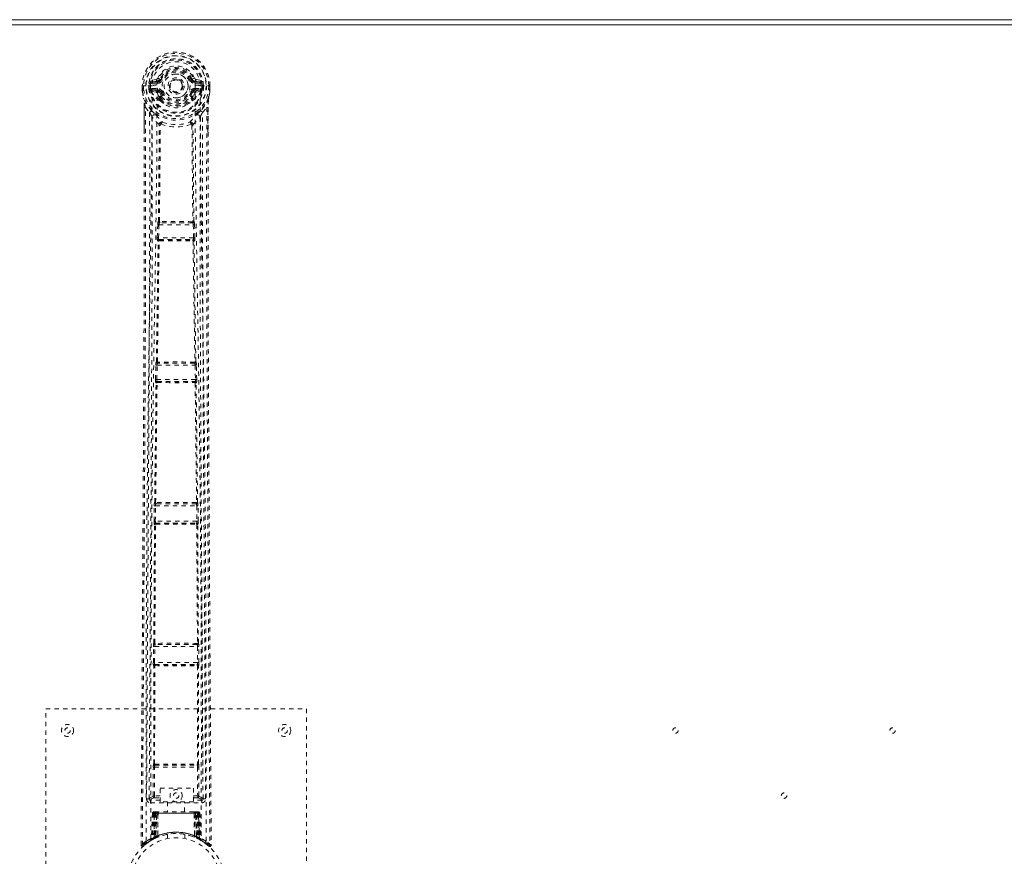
# Model space of a CAD drawing. Header units: inches. Extents: x 21.3 to 104.8, y 45.1 to 74.9.
# Tile 4 of 6: x 59.4 to 82.1, y 55.6 to 74.9. Entities that reach past the tile are written whole.
import ezdxf

# ---------------------------------------------------------------- set-up
doc = ezdxf.new("R2010")
doc.units = ezdxf.units.IN
doc.header["$MEASUREMENT"] = 0
doc.linetypes.add('SLD-Dashed', pattern=[0.075, 0.05, -0.025])
doc.linetypes.add('SLD-Solid', pattern=[0])

msp = doc.modelspace()

# ---------------------------------------------------------------- linework, layer by layer
at = {"color": 7, "linetype": 'SLD-Solid', "lineweight": 15}
for p, q in [((21.294, 74.896), (104.794, 74.896)), ((104.676, 74.778), (21.412, 74.778)), ((21.412, 74.778), (104.676, 74.778))]:
    msp.add_line(p, q, dxfattribs=at)
at = {"color": 7, "linetype": 'SLD-Dashed', "lineweight": 0}
for p, q in [((62.587, 73.521), (62.468, 73.498)), ((62.498, 73.461), (62.615, 73.482)), ((62.615, 73.482), (62.615, 73.461)), ((62.675, 73.525), (62.697, 73.516)), ((63.39, 73.516), (63.413, 73.525)), ((63.467, 73.548), (63.413, 73.525)), ((63.413, 73.525), (63.416, 73.519)), ((63.472, 73.482), (63.589, 73.461)), ((63.472, 73.482), (63.472, 73.461)), ((63.619, 73.498), (63.5, 73.521)), ((62.264, 73.375), (62.265, 73.297)), ((62.268, 73.375), (62.264, 73.375)), ((62.265, 73.375), (62.266, 73.296)), ((62.265, 73.297), (62.265, 73.297)), ((62.266, 73.25), (62.266, 73.246)), ((62.321, 73.375), (62.268, 73.375)), ((62.294, 73.375), (62.294, 73.298)), ((62.344, 73.375), (62.321, 73.375)), ((62.49, 73.375), (62.344, 73.375)), ((62.416, 73.302), (62.415, 73.375)), ((62.445, 73.303), (62.416, 73.301)), ((62.416, 73.301), (62.416, 73.302)), ((62.45, 73.375), (62.445, 73.375)), ((62.445, 73.375), (62.445, 73.303)), ((62.446, 73.302), (62.451, 73.283)), ((62.451, 73.298), (62.45, 73.375)), ((62.451, 73.283), (62.451, 73.298)), ((62.457, 73.26), (62.46, 73.257)), ((62.46, 73.257), (62.47, 73.246)), ((62.586, 73.225), (62.47, 73.246)), ((62.486, 73.309), (62.486, 73.279)), ((62.486, 73.309), (62.615, 73.309)), ((62.615, 73.255), (62.486, 73.279)), ((62.486, 73.279), (62.615, 73.279)), ((62.49, 73.375), (62.49, 73.375)), ((62.498, 73.461), (62.498, 73.431)), ((62.615, 73.461), (62.498, 73.461)), ((62.615, 73.431), (62.498, 73.431)), ((62.615, 73.431), (62.615, 73.461)), ((62.615, 73.309), (62.615, 73.279)), ((62.615, 73.255), (62.615, 73.279)), ((63.589, 73.461), (63.472, 73.461)), ((63.472, 73.431), (63.472, 73.461)), ((63.589, 73.431), (63.472, 73.431)), ((63.472, 73.309), (63.472, 73.279)), ((63.472, 73.309), (63.602, 73.309)), ((63.602, 73.279), (63.472, 73.255)), ((63.472, 73.255), (63.472, 73.279)), ((63.472, 73.279), (63.602, 73.279)), ((63.502, 73.225), (63.618, 73.246)), ((63.589, 73.431), (63.589, 73.461)), ((63.598, 73.375), (63.598, 73.375)), ((63.598, 73.375), (63.766, 73.375)), ((63.602, 73.279), (63.602, 73.309)), ((63.628, 73.257), (63.618, 73.246)), ((63.618, 73.246), (63.618, 73.246)), ((63.618, 73.246), (63.618, 73.246)), ((63.628, 73.257), (63.63, 73.26)), ((63.628, 73.257), (63.628, 73.257)), ((63.642, 73.302), (63.636, 73.283)), ((63.636, 73.283), (63.637, 73.298)), ((63.637, 73.375), (63.643, 73.375)), ((63.637, 73.298), (63.637, 73.375)), ((63.637, 73.375), (63.637, 73.375)), ((63.642, 73.302), (63.638, 73.276)), ((63.642, 73.303), (63.643, 73.375)), ((63.672, 73.301), (63.642, 73.303)), ((63.672, 73.375), (63.672, 73.302)), ((63.672, 73.302), (63.672, 73.301)), ((63.766, 73.375), (63.819, 73.375)), ((63.793, 73.298), (63.794, 73.375)), ((63.823, 73.375), (63.819, 73.375)), ((63.821, 73.298), (63.819, 73.247)), ((63.821, 73.296), (63.822, 73.375)), ((63.822, 73.25), (63.822, 73.246)), ((63.823, 73.375), (63.823, 73.297)), ((63.823, 73.297), (63.823, 73.297)), ((62.296, 73.073), (62.293, 73.091)), ((62.657, 73.072), (62.657, 73.11)), ((62.67, 73.214), (62.658, 73.233)), ((62.674, 73.028), (62.662, 73.047)), ((62.697, 73.225), (62.67, 73.214)), ((62.67, 73.214), (62.711, 73.127)), ((62.68, 73.113), (62.681, 73.074)), ((63.377, 73.127), (63.417, 73.214)), ((63.417, 73.214), (63.39, 73.225)), ((63.407, 73.074), (63.407, 73.113)), ((63.425, 73.047), (63.413, 73.028)), ((63.43, 73.11), (63.474, 73.203)), ((63.43, 73.072), (63.43, 73.11)), ((62.308, 72.269), (62.308, 72.877)), ((62.337, 72.876), (62.434, 72.761)), ((63.654, 72.761), (63.75, 72.876)), ((63.78, 72.877), (63.78, 72.303)), ((62.636, 70.246), (62.656, 72.465)), ((62.652, 72.483), (62.652, 72.483)), ((62.66, 70.248), (62.68, 72.468)), ((62.679, 72.469), (62.679, 72.468)), ((63.408, 72.468), (63.408, 72.469)), ((63.408, 72.468), (63.428, 70.248)), ((63.451, 70.246), (63.431, 72.465)), ((63.435, 72.483), (63.435, 72.483)), ((62.611, 69.875), (62.619, 70.17)), ((62.619, 70.17), (62.62, 70.197)), ((62.632, 70.244), (62.636, 70.246)), ((62.641, 69.874), (62.648, 70.169)), ((62.648, 70.169), (63.439, 70.169)), ((62.662, 70.214), (62.666, 70.215)), ((63.426, 70.214), (62.662, 70.214)), ((63.421, 70.215), (63.426, 70.214)), ((63.422, 70.243), (63.422, 70.243)), ((63.439, 70.169), (63.447, 69.874)), ((63.455, 70.244), (63.451, 70.246)), ((63.469, 70.17), (63.467, 70.197)), ((63.476, 69.875), (63.469, 70.17)), ((63.447, 69.874), (62.641, 69.874)), ((62.63, 69.796), (62.619, 69.8)), ((62.66, 69.825), (62.649, 69.829)), ((62.649, 69.829), (63.438, 69.829)), ((63.438, 69.829), (63.427, 69.825)), ((63.429, 69.803), (63.429, 69.803)), ((63.457, 69.796), (63.468, 69.8)), ((62.57, 66.608), (62.577, 66.936)), ((62.587, 67.011), (62.589, 67.012)), ((62.6, 66.608), (62.607, 66.935)), ((62.607, 66.935), (63.48, 66.935)), ((62.617, 66.98), (62.619, 66.981)), ((63.471, 66.98), (62.617, 66.98)), ((63.468, 66.981), (63.471, 66.98)), ((63.48, 66.935), (63.488, 66.608)), ((63.5, 67.011), (63.498, 67.012)), ((63.518, 66.608), (63.51, 66.936)), ((62.55, 63.774), (62.582, 66.53)), ((62.572, 63.775), (62.605, 66.532)), ((62.582, 66.53), (62.576, 66.534)), ((63.488, 66.608), (62.6, 66.608)), ((62.612, 66.56), (62.606, 66.563)), ((62.606, 66.563), (63.482, 66.563)), ((63.482, 66.563), (63.475, 66.56)), ((63.482, 66.532), (63.515, 63.775)), ((63.505, 66.53), (63.511, 66.534)), ((63.537, 63.774), (63.505, 66.53)), ((62.549, 63.773), (62.55, 63.774)), ((62.579, 63.743), (62.58, 63.743)), ((63.509, 63.743), (62.579, 63.743)), ((62.584, 63.744), (62.585, 63.744)), ((63.503, 63.744), (63.503, 63.744)), ((63.507, 63.743), (63.509, 63.743)), ((63.538, 63.773), (63.537, 63.774)), ((62.535, 63.346), (62.541, 63.698)), ((62.565, 63.345), (62.57, 63.698)), ((62.57, 63.698), (63.517, 63.698)), ((63.517, 63.698), (63.522, 63.345)), ((63.552, 63.346), (63.547, 63.698)), ((62.531, 60.533), (62.546, 63.268)), ((62.546, 63.268), (62.541, 63.271)), ((62.553, 60.534), (62.568, 63.27)), ((63.522, 63.345), (62.565, 63.345)), ((62.576, 63.298), (62.571, 63.3)), ((62.571, 63.3), (63.516, 63.3)), ((62.58, 63.298), (62.58, 63.298)), ((63.508, 63.298), (63.508, 63.298)), ((63.516, 63.3), (63.511, 63.298)), ((63.519, 63.27), (63.535, 60.534)), ((63.541, 63.268), (63.546, 63.271)), ((63.556, 60.533), (63.541, 63.268)), ((62.519, 60.086), (62.521, 60.457)), ((62.529, 60.532), (62.531, 60.533)), ((62.549, 60.086), (62.551, 60.457)), ((62.551, 60.457), (63.536, 60.457)), ((62.559, 60.502), (62.561, 60.502)), ((63.528, 60.502), (62.559, 60.502)), ((62.565, 60.503), (62.565, 60.503)), ((63.522, 60.503), (63.522, 60.503)), ((63.526, 60.502), (63.528, 60.502)), ((63.536, 60.457), (63.539, 60.086)), ((63.558, 60.532), (63.556, 60.533)), ((63.569, 60.086), (63.566, 60.457)), ((62.53, 60.01), (62.526, 60.011)), ((62.528, 57.753), (62.53, 60.01)), ((63.539, 60.086), (62.549, 60.086)), ((62.549, 57.754), (62.551, 60.011)), ((62.559, 60.039), (62.556, 60.041)), ((62.556, 60.041), (63.532, 60.041)), ((62.563, 60.039), (62.563, 60.039)), ((63.524, 60.039), (63.524, 60.039)), ((63.532, 60.041), (63.528, 60.039)), ((63.536, 60.011), (63.538, 57.754)), ((63.558, 60.01), (63.562, 60.011)), ((63.56, 57.753), (63.558, 60.01)), ((60.044, 51.021), (60.044, 59.021)), ((60.044, 59.021), (66.044, 59.021)), ((66.044, 59.021), (66.044, 51.021)), ((62.517, 57.018), (62.519, 57.678)), ((62.527, 57.753), (62.528, 57.753)), ((62.547, 57.018), (62.549, 57.678)), ((62.549, 57.678), (63.539, 57.678)), ((62.556, 57.723), (62.557, 57.723)), ((62.556, 57.723), (63.531, 57.723)), ((63.53, 57.723), (63.531, 57.723)), ((63.539, 57.678), (63.54, 57.018)), ((63.56, 57.753), (63.56, 57.753)), ((63.57, 57.018), (63.569, 57.678)), ((62.676, 57.193), (63.445, 57.193)), ((62.676, 56.879), (62.676, 57.193)), ((63.445, 57.193), (63.445, 56.879)), ((62.363, 56.946), (62.423, 56.946)), ((62.423, 56.95), (62.424, 56.948)), ((62.423, 56.946), (62.425, 56.935)), ((62.424, 56.945), (62.425, 56.935)), ((62.545, 56.973), (62.676, 56.973)), ((62.676, 57.018), (62.547, 57.018)), ((63.445, 57.018), (63.54, 57.018)), ((63.445, 56.973), (63.542, 56.973)), ((63.662, 56.935), (63.664, 56.946)), ((63.662, 56.935), (63.663, 56.945)), ((63.664, 56.948), (63.664, 56.95)), ((63.664, 56.946), (63.724, 56.946)), ((62.453, 56.916), (62.453, 56.856)), ((62.676, 56.916), (62.453, 56.916)), ((62.453, 56.856), (63.634, 56.856)), ((63.445, 56.879), (62.676, 56.879)), ((62.849, 56.879), (62.849, 56.646)), ((63.239, 56.646), (63.239, 56.879)), ((63.634, 56.916), (63.445, 56.916)), ((63.634, 56.856), (63.634, 56.916)), ((62.497, 56.617), (62.476, 56.011)), ((62.51, 56.617), (62.489, 56.02)), ((62.51, 56.617), (62.497, 56.617)), ((62.497, 56.617), (62.536, 56.617)), ((62.529, 56.617), (62.508, 56.03)), ((62.529, 56.621), (62.509, 56.027)), ((62.596, 56.617), (62.529, 56.617)), ((62.535, 56.06), (62.536, 56.617)), ((62.536, 56.617), (63.551, 56.617)), ((62.55, 56.646), (62.54, 56.646)), ((62.549, 56.617), (62.549, 56.067)), ((63.538, 56.617), (62.55, 56.617)), ((62.613, 56.646), (62.559, 56.646)), ((62.568, 56.617), (62.568, 56.075)), ((62.568, 56.617), (63.519, 56.617)), ((62.576, 56.066), (62.596, 56.617)), ((62.597, 56.617), (62.578, 56.066)), ((62.596, 56.617), (62.597, 56.617)), ((62.619, 56.093), (62.624, 56.617)), ((62.627, 56.617), (62.623, 56.096)), ((62.627, 56.617), (62.624, 56.617)), ((62.634, 56.646), (62.627, 56.646)), ((63.46, 56.617), (62.627, 56.617)), ((63.453, 56.646), (62.634, 56.646)), ((63.461, 56.646), (63.454, 56.646)), ((63.465, 56.096), (63.46, 56.617)), ((63.463, 56.617), (63.46, 56.617)), ((63.463, 56.617), (63.469, 56.093)), ((63.529, 56.646), (63.474, 56.646)), ((63.51, 56.066), (63.49, 56.617)), ((63.49, 56.617), (63.492, 56.617)), ((63.492, 56.617), (63.511, 56.066)), ((63.559, 56.617), (63.492, 56.617)), ((63.52, 56.075), (63.519, 56.617)), ((63.547, 56.646), (63.538, 56.646)), ((63.538, 56.617), (63.538, 56.067)), ((63.538, 56.617), (63.577, 56.617)), ((63.552, 56.617), (63.552, 56.06)), ((63.579, 56.027), (63.558, 56.621)), ((63.559, 56.617), (63.579, 56.03)), ((63.577, 56.617), (63.598, 56.02)), ((63.591, 56.617), (63.577, 56.617)), ((63.591, 56.617), (63.612, 56.011)), ((62.476, 56.011), (62.489, 56.02)), ((62.493, 56.005), (62.559, 56.04)), ((62.508, 56.03), (62.576, 56.066)), ((62.548, 56.034), (62.535, 56.06)), ((62.559, 56.04), (62.561, 56.04)), ((62.563, 56.041), (62.561, 56.041)), ((62.579, 56.049), (62.568, 56.075)), ((62.578, 56.066), (62.576, 56.066)), ((62.608, 56.06), (62.578, 56.046)), ((62.619, 56.093), (62.623, 56.096)), ((62.844, 56.129), (62.844, 56.032)), ((63.244, 56.032), (63.244, 56.129)), ((63.461, 56.069), (63.467, 56.067)), ((63.465, 56.096), (63.469, 56.093)), ((63.52, 56.075), (63.508, 56.049)), ((63.511, 56.066), (63.51, 56.066)), ((63.511, 56.066), (63.579, 56.03)), ((63.525, 56.041), (63.526, 56.041)), ((63.526, 56.04), (63.528, 56.04)), ((63.528, 56.04), (63.594, 56.005)), ((63.537, 56.035), (63.539, 56.034)), ((63.598, 56.02), (63.612, 56.011)), ((62.237, 55.88), (62.267, 55.879)), ((62.391, 55.94), (62.287, 55.857)), ((62.375, 55.93), (62.394, 55.945)), ((62.5, 56.008), (62.397, 55.945)), ((62.461, 55.987), (62.475, 55.995)), ((63.607, 55.999), (63.62, 55.991)), ((63.613, 55.995), (63.626, 55.987))]:
    msp.add_line(p, q, dxfattribs=at)
at = {"color": 7, "linetype": 'SLD-Dashed', "lineweight": 0, "flags": 128}
for points in [[(63.481, 73.392), (63.474, 73.472), (63.449, 73.549), (63.409, 73.619), (63.353, 73.681), (63.286, 73.73), (63.21, 73.767), (63.128, 73.789), (63.044, 73.796), (62.959, 73.789), (62.877, 73.767), (62.801, 73.73), (62.734, 73.681), (62.679, 73.619), (62.638, 73.549), (62.613, 73.472), (62.607, 73.392)], [(62.725, 73.504), (62.719, 73.507), (62.714, 73.509), (62.71, 73.511), (62.705, 73.512), (62.702, 73.514), (62.699, 73.515), (62.698, 73.516), (62.697, 73.516)], [(63.363, 73.504), (63.368, 73.507), (63.373, 73.509), (63.378, 73.511), (63.382, 73.512), (63.385, 73.514), (63.388, 73.515), (63.39, 73.516), (63.39, 73.516)], [(62.264, 73.375), (62.264, 73.375), (62.265, 73.375), (62.267, 73.375), (62.271, 73.375), (62.276, 73.375), (62.281, 73.375), (62.287, 73.375), (62.294, 73.375)], [(62.294, 73.298), (62.288, 73.297), (62.282, 73.297), (62.276, 73.297), (62.272, 73.297), (62.268, 73.297), (62.265, 73.297), (62.264, 73.297), (62.265, 73.297)], [(62.294, 73.297), (62.293, 73.293), (62.285, 73.281), (62.283, 73.277), (62.282, 73.272), (62.281, 73.267), (62.28, 73.266), (62.279, 73.264), (62.275, 73.263), (62.272, 73.262), (62.271, 73.261), (62.27, 73.26), (62.269, 73.255), (62.268, 73.247), (62.268, 73.245), (62.267, 73.245), (62.267, 73.245), (62.266, 73.246)], [(62.266, 73.25), (62.278, 73.162), (62.293, 73.091)], [(62.266, 73.246), (62.279, 73.154), (62.295, 73.08)], [(62.356, 55.974), (62.353, 58.416), (62.357, 60.858), (62.371, 63.298), (62.397, 65.737), (62.424, 67.65), (62.454, 69.562), (62.48, 71.47), (62.49, 73.375)], [(62.446, 73.302), (62.445, 73.303), (62.445, 73.303)], [(62.451, 73.298), (62.467, 73.307), (62.486, 73.309)], [(62.498, 73.431), (62.475, 73.436), (62.455, 73.449)], [(62.464, 56.029), (62.462, 58.467), (62.467, 60.903), (62.482, 63.338), (62.51, 65.77), (62.539, 67.68), (62.571, 69.587), (62.597, 71.491), (62.607, 73.392)], [(63.481, 73.392), (63.49, 71.457), (63.517, 69.517), (63.55, 67.576), (63.579, 65.631), (63.602, 63.685), (63.62, 61.135), (63.625, 58.583), (63.623, 56.029)], [(63.632, 73.449), (63.612, 73.436), (63.589, 73.431)], [(63.732, 55.974), (63.734, 58.416), (63.73, 60.858), (63.716, 63.298), (63.69, 65.737), (63.663, 67.65), (63.633, 69.562), (63.608, 71.47), (63.598, 73.375)], [(63.602, 73.309), (63.62, 73.307), (63.637, 73.298)], [(63.642, 73.303), (63.642, 73.303), (63.642, 73.302)], [(63.792, 73.08), (63.808, 73.154), (63.821, 73.246)], [(63.793, 73.298), (63.799, 73.297), (63.805, 73.297), (63.811, 73.297), (63.816, 73.297), (63.819, 73.297), (63.822, 73.297), (63.823, 73.297), (63.823, 73.297)], [(63.821, 73.246), (63.821, 73.244), (63.82, 73.244), (63.819, 73.245), (63.819, 73.246), (63.818, 73.255), (63.817, 73.259), (63.816, 73.26), (63.815, 73.261), (63.812, 73.262), (63.81, 73.263), (63.808, 73.264), (63.807, 73.266), (63.806, 73.272), (63.805, 73.277), (63.803, 73.281), (63.797, 73.289), (63.794, 73.293), (63.793, 73.297)], [(63.794, 73.375), (63.8, 73.375), (63.806, 73.375), (63.812, 73.375), (63.816, 73.375), (63.82, 73.375), (63.823, 73.375), (63.824, 73.375), (63.823, 73.375)], [(63.822, 73.25), (63.809, 73.162), (63.794, 73.091)], [(62.293, 73.091), (62.294, 73.085), (62.295, 73.08)], [(62.476, 72.802), (62.375, 72.925), (62.295, 73.08)], [(62.613, 73.203), (62.599, 73.22), (62.586, 73.225)], [(62.657, 73.11), (62.634, 73.152), (62.613, 73.203)], [(62.662, 73.047), (62.661, 73.048), (62.657, 73.072)], [(62.674, 73.028), (62.752, 72.962), (62.805, 72.933)], [(62.725, 73.236), (62.719, 73.234), (62.714, 73.232), (62.71, 73.23), (62.705, 73.228), (62.702, 73.227), (62.699, 73.226), (62.698, 73.225), (62.697, 73.225)], [(63.283, 72.933), (63.336, 72.962), (63.414, 73.028)], [(63.363, 73.236), (63.368, 73.234), (63.373, 73.232), (63.378, 73.23), (63.382, 73.228), (63.385, 73.227), (63.388, 73.226), (63.39, 73.225), (63.39, 73.225)], [(63.43, 73.072), (63.426, 73.048), (63.425, 73.047)], [(63.474, 73.203), (63.488, 73.22), (63.502, 73.225)], [(63.792, 73.08), (63.712, 72.925), (63.612, 72.802)], [(63.788, 73.047), (63.784, 72.993), (63.78, 72.877)], [(63.794, 73.091), (63.79, 73.071), (63.788, 73.047)], [(63.792, 73.08), (63.794, 73.085), (63.794, 73.091)], [(62.267, 55.879), (62.272, 56.815), (62.278, 57.787), (62.284, 58.795), (62.289, 59.564), (62.29, 59.666), (62.29, 59.769), (62.291, 59.871), (62.292, 59.975), (62.292, 60.078), (62.293, 60.202), (62.295, 60.569), (62.297, 60.904), (62.299, 61.208), (62.301, 61.479), (62.304, 61.987), (62.307, 62.431), (62.311, 63.089), (62.314, 63.688), (62.318, 64.23), (62.321, 64.838), (62.324, 65.458), (62.33, 66.656), (62.336, 67.932), (62.339, 69.164), (62.341, 70.405), (62.341, 71.655), (62.337, 72.876)], [(62.308, 72.877), (62.307, 72.877), (62.308, 72.877), (62.311, 72.877), (62.314, 72.877), (62.319, 72.876), (62.324, 72.876), (62.33, 72.876), (62.337, 72.876)], [(62.309, 72.877), (62.31, 72.599), (62.311, 72.359), (62.311, 72.269)], [(63.75, 72.876), (63.747, 71.541), (63.746, 70.187), (63.749, 68.808), (63.753, 67.483), (63.76, 66.116), (63.767, 64.751), (63.774, 63.45), (63.781, 62.296), (63.786, 61.491), (63.794, 60.165), (63.802, 59.023), (63.808, 57.933), (63.815, 56.885), (63.821, 55.879)], [(63.78, 72.877), (63.78, 72.877), (63.779, 72.877), (63.776, 72.877), (63.773, 72.877), (63.769, 72.876), (63.763, 72.876), (63.757, 72.876), (63.75, 72.876)], [(63.776, 72.303), (63.777, 72.546), (63.778, 72.877)], [(62.434, 72.761), (62.435, 72.003), (62.435, 71.209), (62.435, 70.379), (62.433, 69.512), (62.43, 68.661), (62.427, 67.944), (62.424, 67.258), (62.421, 66.523), (62.417, 65.736), (62.415, 65.495), (62.414, 65.25), (62.413, 65), (62.411, 64.782), (62.41, 64.605), (62.409, 64.42), (62.408, 64.226), (62.407, 64.023), (62.404, 63.614), (62.402, 63.173), (62.399, 62.701), (62.398, 62.609), (62.398, 62.585), (62.398, 62.569), (62.398, 62.546), (62.397, 62.516), (62.397, 62.481), (62.397, 62.439), (62.396, 62.293), (62.395, 62.099), (62.394, 61.899), (62.392, 61.664), (62.39, 61.396), (62.39, 61.281), (62.389, 61.162), (62.388, 61.037), (62.387, 60.907), (62.387, 60.824), (62.386, 60.744), (62.381, 59.909), (62.376, 59.104), (62.371, 58.342), (62.367, 57.623), (62.363, 56.946)], [(62.493, 72.65), (62.49, 68.724), (62.471, 64.798), (62.447, 60.872), (62.423, 56.946)], [(62.652, 72.483), (62.567, 72.562), (62.493, 72.65)], [(62.571, 72.714), (62.581, 72.705), (62.586, 72.699)], [(63.435, 72.483), (63.52, 72.562), (63.594, 72.65)], [(63.516, 72.714), (63.507, 72.705), (63.501, 72.699)], [(63.664, 56.946), (63.64, 60.872), (63.616, 64.798), (63.597, 68.724), (63.594, 72.65)], [(63.724, 56.946), (63.721, 57.557), (63.717, 58.204), (63.712, 58.886), (63.708, 59.604), (63.703, 60.346), (63.703, 60.445), (63.702, 60.546), (63.702, 60.647), (63.701, 60.748), (63.7, 60.85), (63.699, 60.978), (63.697, 61.364), (63.695, 61.706), (63.693, 62.007), (63.691, 62.265), (63.691, 62.407), (63.69, 62.532), (63.689, 62.64), (63.689, 62.731), (63.688, 62.805), (63.688, 62.861), (63.687, 62.992), (63.686, 63.167), (63.683, 63.689), (63.68, 64.17), (63.678, 64.4), (63.677, 64.62), (63.676, 64.829), (63.674, 65.089), (63.673, 65.351), (63.671, 65.607), (63.67, 65.856), (63.664, 66.975), (63.659, 68.165), (63.655, 69.305), (63.653, 70.46), (63.652, 71.623), (63.654, 72.761)], [(62.7, 72.489), (62.695, 72.498), (62.689, 72.506), (62.681, 72.51), (62.673, 72.511), (62.665, 72.509), (62.659, 72.502), (62.654, 72.494), (62.652, 72.483)], [(63.435, 72.483), (63.433, 72.494), (63.429, 72.502), (63.422, 72.509), (63.414, 72.511), (63.406, 72.51), (63.399, 72.506), (63.392, 72.498), (63.388, 72.489)], [(62.237, 55.88), (62.263, 60.129), (62.288, 64.379), (62.308, 68.628), (62.308, 72.269)], [(63.78, 72.303), (63.779, 68.628), (63.799, 64.379), (63.825, 60.129), (63.851, 55.88)], [(62.619, 70.17), (62.622, 70.169), (62.629, 70.169), (62.638, 70.169), (62.648, 70.169)], [(62.66, 70.248), (62.653, 70.244), (62.649, 70.24), (62.647, 70.234), (62.646, 70.228), (62.649, 70.223), (62.653, 70.219), (62.659, 70.216), (62.666, 70.215)], [(62.66, 70.248), (62.662, 70.245), (62.664, 70.243), (62.665, 70.243), (62.666, 70.243)], [(63.421, 70.215), (63.428, 70.216), (63.434, 70.219), (63.439, 70.223), (63.441, 70.228), (63.441, 70.234), (63.438, 70.24), (63.434, 70.244), (63.428, 70.248)], [(63.422, 70.243), (63.423, 70.243), (63.424, 70.243), (63.425, 70.245), (63.428, 70.248)], [(63.439, 70.169), (63.449, 70.169), (63.458, 70.169), (63.465, 70.169), (63.469, 70.17)], [(62.611, 69.875), (62.612, 69.875), (62.614, 69.875), (62.617, 69.875), (62.621, 69.875), (62.625, 69.875), (62.63, 69.874), (62.635, 69.874), (62.641, 69.874)], [(63.447, 69.874), (63.452, 69.874), (63.457, 69.874), (63.462, 69.875), (63.466, 69.875), (63.47, 69.875), (63.473, 69.875), (63.475, 69.875), (63.476, 69.875)], [(62.589, 67.012), (62.61, 68.405), (62.63, 69.796)], [(62.612, 67.013), (62.633, 68.407), (62.653, 69.799)], [(62.66, 69.825), (62.654, 69.825), (62.648, 69.822), (62.644, 69.819), (62.642, 69.815), (62.642, 69.81), (62.644, 69.806), (62.648, 69.802), (62.653, 69.799)], [(62.659, 69.803), (62.658, 69.803), (62.657, 69.802), (62.655, 69.801), (62.653, 69.799)], [(63.434, 69.799), (63.439, 69.802), (63.443, 69.806), (63.445, 69.81), (63.445, 69.815), (63.443, 69.819), (63.439, 69.822), (63.434, 69.825), (63.427, 69.825)], [(63.434, 69.799), (63.455, 68.407), (63.476, 67.013)], [(63.498, 67.012), (63.477, 68.405), (63.457, 69.796)], [(62.577, 66.936), (62.58, 66.936), (62.587, 66.936), (62.596, 66.935), (62.607, 66.935)], [(62.578, 66.955), (62.578, 66.95), (62.579, 66.936)], [(62.612, 67.014), (62.606, 67.01), (62.601, 67.005), (62.599, 67), (62.599, 66.994), (62.601, 66.989), (62.606, 66.985), (62.612, 66.982), (62.619, 66.981)], [(63.468, 66.981), (63.475, 66.982), (63.481, 66.985), (63.486, 66.989), (63.488, 66.994), (63.488, 67), (63.486, 67.005), (63.482, 67.01), (63.476, 67.014)], [(63.47, 67.008), (63.471, 67.009), (63.472, 67.009), (63.473, 67.01), (63.476, 67.014)], [(63.48, 66.935), (63.491, 66.935), (63.5, 66.936), (63.507, 66.936), (63.51, 66.936)], [(63.508, 66.936), (63.509, 66.95), (63.509, 66.955)], [(62.57, 66.608), (62.571, 66.608), (62.573, 66.608), (62.576, 66.608), (62.58, 66.608), (62.584, 66.608), (62.589, 66.608), (62.594, 66.608), (62.6, 66.608)], [(62.612, 66.56), (62.606, 66.559), (62.6, 66.557), (62.596, 66.553), (62.594, 66.549), (62.594, 66.544), (62.596, 66.539), (62.599, 66.535), (62.605, 66.532)], [(62.61, 66.537), (62.609, 66.536), (62.608, 66.536), (62.607, 66.535), (62.605, 66.532)], [(63.482, 66.532), (63.488, 66.535), (63.492, 66.539), (63.494, 66.544), (63.493, 66.549), (63.491, 66.553), (63.487, 66.557), (63.482, 66.559), (63.475, 66.56)], [(63.488, 66.608), (63.493, 66.608), (63.498, 66.608), (63.503, 66.608), (63.508, 66.608), (63.512, 66.608), (63.514, 66.608), (63.516, 66.608), (63.518, 66.608)], [(62.572, 63.775), (62.566, 63.772), (62.562, 63.767), (62.56, 63.762), (62.56, 63.756), (62.563, 63.751), (62.567, 63.747), (62.573, 63.744), (62.58, 63.743)], [(62.572, 63.775), (62.575, 63.772), (62.576, 63.771), (62.577, 63.77), (62.578, 63.77)], [(63.507, 63.743), (63.514, 63.744), (63.52, 63.747), (63.525, 63.751), (63.527, 63.756), (63.527, 63.762), (63.525, 63.767), (63.521, 63.772), (63.515, 63.775)], [(63.509, 63.77), (63.51, 63.77), (63.511, 63.771), (63.513, 63.772), (63.515, 63.775)], [(62.541, 63.717), (62.541, 63.712), (62.543, 63.698)], [(62.541, 63.698), (62.543, 63.698), (62.55, 63.698), (62.56, 63.698), (62.57, 63.698)], [(63.517, 63.698), (63.527, 63.698), (63.537, 63.698), (63.544, 63.698), (63.547, 63.698)], [(63.544, 63.698), (63.546, 63.712), (63.546, 63.717)], [(62.535, 63.346), (62.536, 63.346), (62.538, 63.346), (62.541, 63.345), (62.545, 63.345), (62.55, 63.345), (62.554, 63.345), (62.56, 63.345), (62.565, 63.345)], [(62.576, 63.298), (62.569, 63.297), (62.564, 63.295), (62.56, 63.291), (62.557, 63.287), (62.557, 63.282), (62.559, 63.277), (62.563, 63.273), (62.568, 63.27)], [(62.573, 63.274), (62.572, 63.274), (62.572, 63.274), (62.57, 63.273), (62.568, 63.27)], [(63.519, 63.27), (63.525, 63.273), (63.528, 63.277), (63.53, 63.282), (63.53, 63.287), (63.528, 63.291), (63.524, 63.295), (63.518, 63.297), (63.511, 63.298)], [(63.519, 63.27), (63.517, 63.273), (63.516, 63.274), (63.515, 63.274), (63.514, 63.274)], [(63.522, 63.345), (63.528, 63.345), (63.533, 63.345), (63.538, 63.345), (63.542, 63.345), (63.546, 63.345), (63.549, 63.346), (63.551, 63.346), (63.552, 63.346)], [(63.661, 57.516), (63.658, 57.959), (63.655, 58.53), (63.652, 59.061), (63.648, 59.554), (63.646, 60), (63.643, 60.408), (63.641, 60.778), (63.639, 61.11), (63.636, 61.565), (63.634, 61.862)], [(62.521, 60.457), (62.524, 60.457), (62.531, 60.457), (62.541, 60.457), (62.551, 60.457)], [(62.522, 60.473), (62.522, 60.469), (62.524, 60.457)], [(62.553, 60.534), (62.547, 60.53), (62.543, 60.526), (62.541, 60.52), (62.541, 60.515), (62.544, 60.51), (62.548, 60.506), (62.554, 60.503), (62.561, 60.502)], [(62.553, 60.534), (62.555, 60.53), (62.557, 60.529), (62.558, 60.529), (62.559, 60.529)], [(63.526, 60.502), (63.533, 60.503), (63.539, 60.506), (63.544, 60.51), (63.546, 60.515), (63.546, 60.52), (63.544, 60.526), (63.54, 60.53), (63.535, 60.534)], [(63.529, 60.529), (63.53, 60.529), (63.531, 60.529), (63.532, 60.53), (63.535, 60.534)], [(63.536, 60.457), (63.546, 60.457), (63.556, 60.457), (63.563, 60.457), (63.566, 60.457)], [(63.564, 60.457), (63.565, 60.469), (63.565, 60.473)], [(62.519, 60.086), (62.52, 60.086), (62.522, 60.086), (62.525, 60.086), (62.529, 60.086), (62.533, 60.086), (62.538, 60.086), (62.543, 60.086), (62.549, 60.086)], [(62.559, 60.039), (62.553, 60.038), (62.547, 60.036), (62.543, 60.033), (62.541, 60.028), (62.54, 60.023), (62.542, 60.018), (62.546, 60.014), (62.551, 60.011)], [(62.557, 60.015), (62.556, 60.015), (62.555, 60.015), (62.553, 60.014), (62.551, 60.011)], [(63.536, 60.011), (63.541, 60.014), (63.545, 60.018), (63.547, 60.023), (63.547, 60.028), (63.544, 60.033), (63.54, 60.036), (63.534, 60.038), (63.528, 60.039)], [(63.536, 60.011), (63.534, 60.014), (63.532, 60.015), (63.531, 60.015), (63.531, 60.015)], [(63.539, 60.086), (63.544, 60.086), (63.549, 60.086), (63.554, 60.086), (63.559, 60.086), (63.563, 60.086), (63.565, 60.086), (63.567, 60.086), (63.569, 60.086)], [(62.519, 57.678), (62.52, 57.678), (62.522, 57.678), (62.525, 57.678), (62.529, 57.678), (62.533, 57.678), (62.538, 57.678), (62.543, 57.678), (62.549, 57.678)], [(62.549, 57.754), (62.544, 57.75), (62.54, 57.745), (62.538, 57.74), (62.538, 57.735), (62.54, 57.73), (62.545, 57.726), (62.551, 57.724), (62.557, 57.723)], [(62.549, 57.754), (62.552, 57.75), (62.553, 57.749), (62.554, 57.749), (62.555, 57.749)], [(62.555, 57.749), (62.797, 57.749), (63.044, 57.749), (63.29, 57.749), (63.532, 57.749)], [(62.562, 57.723), (62.679, 57.723), (62.798, 57.723), (62.917, 57.723), (63.037, 57.723), (63.147, 57.723), (63.257, 57.723), (63.363, 57.723), (63.445, 57.723), (63.526, 57.723)], [(63.53, 57.723), (63.537, 57.724), (63.543, 57.726), (63.547, 57.73), (63.549, 57.735), (63.549, 57.74), (63.547, 57.746), (63.543, 57.75), (63.538, 57.754)], [(63.539, 57.678), (63.549, 57.678), (63.559, 57.678), (63.566, 57.678), (63.569, 57.678)], [(62.423, 56.946), (62.446, 56.974), (62.515, 57.003)], [(62.453, 56.916), (62.476, 56.944), (62.545, 56.973)], [(62.517, 57.018), (62.521, 57.018), (62.527, 57.018), (62.536, 57.018), (62.547, 57.018)], [(63.57, 57.018), (63.567, 57.018), (63.56, 57.018), (63.551, 57.018), (63.54, 57.018)], [(63.542, 56.973), (63.611, 56.944), (63.634, 56.916)], [(63.664, 56.946), (63.641, 56.974), (63.572, 57.003)], [(62.549, 56.617), (62.535, 56.617), (62.522, 56.617), (62.514, 56.617), (62.51, 56.617)], [(62.529, 56.617), (62.529, 56.617), (62.531, 56.617), (62.534, 56.617), (62.539, 56.617), (62.545, 56.617), (62.552, 56.617), (62.56, 56.617), (62.568, 56.617)], [(62.624, 56.617), (62.614, 56.617), (62.606, 56.617), (62.6, 56.617), (62.597, 56.617)], [(62.624, 56.617), (62.624, 56.623), (62.625, 56.629), (62.626, 56.634), (62.627, 56.638), (62.629, 56.642), (62.63, 56.644), (62.632, 56.646), (62.634, 56.646)], [(63.454, 56.646), (63.457, 56.644), (63.46, 56.638), (63.462, 56.628), (63.463, 56.617)], [(63.49, 56.617), (63.488, 56.617), (63.482, 56.617), (63.473, 56.617), (63.463, 56.617)], [(63.519, 56.617), (63.527, 56.617), (63.535, 56.617), (63.542, 56.617), (63.548, 56.617), (63.553, 56.617), (63.557, 56.617), (63.558, 56.617), (63.559, 56.617)], [(63.552, 56.617), (63.567, 56.617), (63.579, 56.617), (63.584, 56.617), (63.588, 56.617), (63.591, 56.617)], [(62.532, 56.026), (62.54, 56.031), (62.547, 56.036)], [(62.621, 56.067), (62.622, 56.068), (62.623, 56.069), (62.623, 56.072), (62.623, 56.075), (62.623, 56.079), (62.622, 56.084), (62.62, 56.088), (62.619, 56.093)], [(63.467, 56.067), (63.465, 56.068), (63.465, 56.069), (63.464, 56.072), (63.464, 56.075), (63.465, 56.079), (63.466, 56.084), (63.467, 56.088), (63.469, 56.093)], [(63.626, 55.987), (63.625, 55.988), (63.624, 55.988)], [(63.802, 55.86), (63.809, 55.856), (63.817, 55.853), (63.826, 55.853), (63.833, 55.854), (63.84, 55.858), (63.846, 55.863), (63.849, 55.87), (63.85, 55.877)], [(63.851, 55.88), (63.85, 55.88), (63.848, 55.88), (63.842, 55.879), (63.832, 55.879), (63.826, 55.88), (63.821, 55.879)]]:
    msp.add_lwpolyline(points, dxfattribs=at)
at = {"color": 7, "linetype": 'SLD-Dashed', "lineweight": 0}
for centre, radius in [((63.044, 73.37), 0.7), ((63.044, 73.37), 0.69), ((63.044, 73.37), 0.623), ((63.044, 73.37), 0.32), ((63.044, 73.37), 0.275), ((63.044, 73.37), 0.188), ((63.044, 73.37), 0.157), ((63.044, 73.37), 0.142), ((63.044, 73.37), 0.139), ((63.044, 73.37), 0.138), ((60.544, 58.521), 0.14), ((60.544, 58.521), 0.0625), ((65.544, 58.521), 0.14), ((65.544, 58.521), 0.0625), ((74.544, 58.521), 0.0625), ((79.544, 58.521), 0.0625), ((63.044, 57.021), 0.14), ((63.044, 57.021), 0.0625), ((77.044, 57.021), 0.0625), ((63.044, 55.021), 1.125), ((63.044, 55.021), 1.03)]:
    msp.add_circle(centre, radius, dxfattribs=at)
for centre, radius, start, end in [((63.044, 73.37), 0.78, 0.3208, 179.6784), ((63.044, 73.37), 0.78, 0, 179.6863), ((63.044, 73.37), 0.75, 0.321, 179.679), ((63.044, 73.37), 0.629, 0.4095, 179.5861), ((63.044, 73.37), 0.599, 0.4095, 179.5861), ((63.044, 73.375), 0.554, 0.0503, 179.957), ((63.044, 73.37), 0.459, 22.774, 157.226), ((63.044, 73.37), 0.4, 22.774, 157.226), ((63.044, 73.37), 0.376, 22.774, 157.226), ((63.044, 73.37), 0.346, 22.774, 157.226), ((62.66, 73.422), 0.206, 158.343, 172.3394), ((62.497, 73.491), 0.0299, 167.8908, 271.953), ((62.616, 73.512), 0.0301, 162.382, 268.5425), ((62.578, 73.566), 0.0456, 281.4028, 337.4237), ((62.609, 73.553), 0.0714, 274.7352, 337.1511), ((62.615, 73.55), 0.089, 270, 337.226), ((62.615, 73.55), 0.119, 269.9998, 337.226), ((60.635, 68.743), 5.2, 66.8986, 67.5524), ((63.044, 73.37), 0.275, 89.9999, 270.0001), ((63.044, 73.37), 0.275, 269.9999, 90.0001), ((63.472, 73.55), 0.119, 202.774, 270.0002), ((63.472, 73.55), 0.089, 202.774, 270), ((63.478, 73.553), 0.0716, 208.9526, 265.1652), ((63.509, 73.566), 0.0457, 202.662, 258.5115), ((63.472, 73.512), 0.0301, 271.4507, 17.6246), ((63.59, 73.491), 0.0299, 268.0468, 12.1093), ((63.428, 73.422), 0.206, 7.6612, 21.6564), ((62.699, 73.285), 0.435, 178.3315, 185.6183), ((63.089, 73.292), 0.824, 179.6545, 182.9138), ((63.044, 73.37), 0.788, 189.1184, 350.8816), ((63.044, 73.37), 0.753, 185.5814, 354.4205), ((63.044, 73.37), 0.632, 186.298, 353.702), ((63.044, 73.37), 0.602, 186.4998, 349.3934), ((63.044, 73.37), 0.593, 172.3909, 179.5868), ((62.526, 73.29), 0.0747, 185.4446, 203.3666), ((62.485, 73.249), 0.0305, 89.0053, 157.7995), ((62.907, 73.461), 0.491, 204.671, 241.722), ((62.846, 73.463), 0.435, 209.8477, 244.1932), ((62.604, 73.004), 0.389, 89.6796, 107.1672), ((62.615, 73.225), 0.0299, 91.0999, 179.1166), ((62.615, 73.19), 0.119, 22.774, 90.0002), ((62.615, 73.19), 0.089, 22.774, 90), ((62.614, 73.2), 0.0542, 36.2199, 89.3852), ((63.472, 73.19), 0.119, 89.9998, 157.226), ((63.472, 73.19), 0.089, 90, 157.226), ((63.187, 73.455), 0.483, 297.9633, 335.8048), ((63.478, 73.19), 0.0647, 94.7255, 158.8794), ((63.241, 73.463), 0.434, 295.7996, 330.1525), ((63.472, 73.225), 0.03, 0.8848, 88.8987), ((63.487, 73.034), 0.358, 72.1164, 91.0936), ((63.602, 73.249), 0.0305, 22.2004, 90.9947), ((63.53, 73.298), 0.107, 339.3737, 351.8147), ((63.044, 73.37), 0.593, 0.4056, 7.6091), ((63.018, 73.292), 0.805, 357.0461, 0.3852), ((58.601, 72.212), 3.795, 10.0833, 13.2246), ((59.455, 72.791), 2.855, 1.7278, 5.6804), ((60.983, 72.9), 1.325, 359.0046, 7.5057), ((62.644, 73.197), 0.031, 31.7502, 170.0622), ((62.688, 73.107), 0.0305, 40.9386, 174.0441), ((62.678, 73.039), 0.0744, 88.158, 106.2947), ((62.678, 73), 0.0746, 88.1637, 106.2341), ((62.717, 73.017), 0.0441, 127.0527, 165.3873), ((62.714, 73.081), 0.0463, 93.6889, 135.7319), ((63.044, 73.381), 0.451, 216.3982, 323.6018), ((62.712, 73.075), 0.0316, 180.7125, 225.4131), ((63.044, 73.402), 0.498, 224.7107, 315.2893), ((63.044, 73.37), 0.376, 202.774, 337.226), ((63.044, 73.366), 0.41, 215.7172, 324.3044), ((63.044, 73.37), 0.346, 202.774, 337.226), ((63.4, 73.107), 0.0305, 5.9524, 139.0164), ((63.374, 73.08), 0.0466, 44.3441, 86.147), ((63.375, 73.075), 0.0316, 314.5899, 359.2852), ((63.371, 73.017), 0.0441, 14.6112, 52.951), ((63.409, 73.038), 0.0744, 73.7163, 91.8364), ((63.409, 73), 0.0747, 73.7697, 91.8382), ((63.444, 73.197), 0.031, 9.9989, 148.1919), ((67.487, 72.212), 3.796, 166.7759, 169.9165), ((66.874, 72.779), 3.097, 175.0393, 178.2136), ((63.127, 72.083), 0.971, 132.1786, 135.6407), ((64.012, 74.372), 2.197, 225.6335, 229.0202), ((63.044, 73.337), 0.47, 239.4274, 300.6384), ((62.075, 74.373), 2.197, 310.9805, 314.3663), ((62.96, 72.082), 0.971, 44.3603, 47.8204), ((68.633, 75.995), 6.992, 207.5474, 208.5849), ((62.554, 72.647), 0.0608, 58.0528, 177.8226), ((63.311, 73.207), 0.885, 215.0111, 229.1442), ((62.777, 73.207), 0.885, 310.8582, 324.9884), ((63.533, 72.647), 0.0608, 2.173, 121.9473), ((57.438, 76.003), 7.01, 331.4165, 332.4513), ((62.713, 72.479), 0.0608, 71.8538, 176.6895), ((62.629, 72.468), 0.0278, 354.3042, 31.8661), ((62.677, 72.394), 0.0745, 87.7859, 105.774), ((62.704, 72.464), 0.0249, 99.8124, 168.1847), ((63.044, 73.388), 0.963, 249.0618, 290.9478), ((62.785, 72.467), 0.0884, 127.135, 165.7109), ((63.044, 73.319), 0.841, 248.2525, 291.7505), ((63.374, 72.479), 0.0608, 3.3118, 108.1461), ((63.302, 72.467), 0.0884, 14.2819, 52.8722), ((63.383, 72.463), 0.026, 13.398, 78.5569), ((63.411, 72.394), 0.0746, 74.232, 92.2039), ((63.461, 72.468), 0.0299, 149.4692, 184.3724), ((62.703, 70.202), 0.0829, 149.0797, 183.0434), ((62.662, 70.244), 0.0301, 178.5738, 269.1251), ((62.655, 70.171), 0.0768, 86.8815, 104.3958), ((62.666, 70.245), 0.0301, 178.5564, 269.0932), ((62.707, 70.176), 0.0589, 140.1666, 187.0088), ((62.708, 70.237), 0.0426, 171.377, 209.9037), ((63.044, 36.297), 33.948, 89.3629, 90.6386), ((62.671, 70.182), 0.0332, 89.442, 98.2142), ((63.044, 36.438), 33.779, 89.3678, 90.6322), ((63.379, 70.237), 0.0426, 330.095, 8.6232), ((63.417, 70.186), 0.0295, 81.2278, 91.1232), ((63.421, 70.245), 0.0301, 270.9069, 1.4434), ((63.425, 70.244), 0.0301, 270.8746, 1.4265), ((63.38, 70.176), 0.0589, 352.9904, 39.8343), ((63.432, 70.171), 0.0768, 75.6043, 93.1185), ((63.384, 70.202), 0.0829, 356.956, 30.9217), ((62.759, 69.854), 0.149, 171.8524, 201.05), ((62.697, 69.862), 0.0582, 167.5408, 213.7663), ((63.39, 69.862), 0.0582, 326.2335, 12.4595), ((63.329, 69.854), 0.149, 338.9503, 8.1475), ((62.649, 69.799), 0.0301, 90.7704, 178.1983), ((62.66, 69.795), 0.0301, 90.8001, 178.1066), ((62.649, 69.72), 0.0785, 86.9165, 103.9923), ((62.691, 69.807), 0.0331, 146.3858, 187.032), ((63.044, 105.279), 35.479, 269.3768, 270.6206), ((62.664, 69.853), 0.0274, 261.8758, 270.2429), ((63.044, 103.224), 33.401, 269.3485, 270.6515), ((63.424, 69.85), 0.0253, 269.4129, 278.4774), ((63.396, 69.807), 0.0331, 352.9671, 33.6131), ((63.427, 69.795), 0.0301, 1.8933, 89.2), ((63.428, 69.797), 0.00598, 16.9191, 83.9291), ((63.438, 69.72), 0.0785, 76.0056, 93.0856), ((63.438, 69.799), 0.0301, 1.7866, 89.2447), ((62.768, 66.949), 0.192, 161.1613, 183.905), ((62.617, 67.01), 0.0301, 178.889, 269.4474), ((62.607, 66.929), 0.0847, 86.8326, 102.2643), ((62.619, 67.011), 0.0301, 178.8904, 269.425), ((62.681, 66.943), 0.0743, 149.6687, 185.7184), ((62.618, 67.015), 0.00679, 194.3811, 264.5363), ((62.655, 67.002), 0.038, 170.8238, 213.5626), ((63.044, 33.117), 33.894, 89.2799, 90.7201), ((62.623, 66.956), 0.0253, 88.8328, 99.4415), ((63.044, 33.287), 33.697, 89.2857, 90.7143), ((63.432, 67.002), 0.038, 326.4367, 9.1758), ((63.464, 66.953), 0.0279, 81.0541, 90.6809), ((63.468, 67.011), 0.0301, 270.5751, 1.1096), ((63.47, 67.01), 0.0301, 270.5525, 1.1112), ((63.407, 66.943), 0.0743, 354.2807, 30.3321), ((63.48, 66.929), 0.0847, 77.7356, 93.1674), ((63.319, 66.949), 0.192, 356.0947, 18.839), ((62.767, 66.587), 0.198, 173.7122, 195.5616), ((62.606, 66.533), 0.0301, 90.5068, 178.4915), ((62.612, 66.53), 0.0301, 90.5286, 178.454), ((62.6, 66.444), 0.0881, 87.0323, 101.7892), ((62.673, 66.595), 0.0749, 170.0545, 205.3119), ((62.641, 66.541), 0.0313, 143.2164, 187.6834), ((63.044, 101.639), 35.105, 269.2922, 270.7078), ((62.616, 66.584), 0.0244, 261.2028, 270.33), ((63.044, 99.939), 33.382, 269.2659, 270.7341), ((63.471, 66.584), 0.0242, 269.6485, 278.8288), ((63.446, 66.541), 0.0313, 352.3166, 36.7823), ((63.475, 66.53), 0.0301, 1.546, 89.4714), ((63.477, 66.531), 0.00596, 15.8204, 84.2895), ((63.414, 66.595), 0.0749, 334.6892, 9.9443), ((63.481, 66.533), 0.0301, 1.4966, 89.505), ((63.487, 66.444), 0.0881, 78.2106, 92.9678), ((63.321, 66.587), 0.198, 344.4388, 6.2875), ((62.754, 63.712), 0.214, 163.5431, 183.8253), ((62.579, 63.773), 0.0301, 179.3688, 269.5232), ((62.568, 63.671), 0.104, 87.5787, 99.7955), ((62.58, 63.774), 0.0301, 179.3656, 269.5176), ((62.652, 63.706), 0.0821, 153.4113, 185.7176), ((63.044, 29.789), 33.985, 89.2154, 90.7846), ((62.613, 63.764), 0.0351, 170.3168, 215.9862), ((62.584, 63.719), 0.0246, 89.2948, 99.4831), ((63.044, 30.118), 33.629, 89.218, 90.782), ((63.474, 63.764), 0.0351, 324.0178, 9.6801), ((63.503, 63.719), 0.0246, 80.5282, 90.6932), ((63.507, 63.774), 0.0301, 270.4824, 0.6344), ((63.508, 63.773), 0.0301, 270.4766, 0.6312), ((63.435, 63.706), 0.0822, 354.3021, 26.569), ((63.519, 63.671), 0.104, 80.2045, 92.4213), ((63.333, 63.712), 0.214, 356.1744, 16.4573), ((62.751, 63.325), 0.216, 174.5584, 194.5476), ((62.571, 63.27), 0.0301, 90.4506, 178.9559), ((62.576, 63.268), 0.0301, 90.4692, 178.9448), ((62.564, 63.159), 0.111, 87.8479, 99.2541), ((62.646, 63.333), 0.0814, 171.3796, 203.7084), ((62.604, 63.279), 0.0306, 141.66, 188.4251), ((63.043, 98.245), 34.974, 269.2298, 270.7709), ((62.579, 63.319), 0.021, 260.3581, 270.6744), ((63.044, 96.691), 33.397, 269.2041, 270.7958), ((63.508, 63.319), 0.021, 269.3105, 279.6539), ((63.484, 63.279), 0.0306, 351.5737, 38.3432), ((63.511, 63.268), 0.0301, 1.0549, 89.5311), ((63.442, 63.333), 0.0814, 336.2925, 8.6196), ((63.516, 63.27), 0.0301, 1.0435, 89.5501), ((63.523, 63.159), 0.111, 80.7455, 92.1524), ((63.336, 63.325), 0.216, 345.4526, 5.4415), ((62.726, 60.473), 0.205, 163.2925, 184.4457), ((62.56, 60.532), 0.0301, 179.8087, 269.4974), ((62.549, 60.387), 0.147, 88.5227, 97.0038), ((62.561, 60.533), 0.0301, 179.809, 269.4911), ((62.629, 60.466), 0.0787, 153.0036, 186.7331), ((62.592, 60.523), 0.0335, 170.2909, 217.5592), ((63.044, 26.422), 34.11, 89.1852, 90.8148), ((62.565, 60.479), 0.0237, 89.3447, 99.6011), ((63.044, 26.934), 33.572, 89.1835, 90.8164), ((63.496, 60.523), 0.0335, 322.4447, 9.7094), ((63.523, 60.479), 0.0237, 80.4099, 90.6429), ((63.526, 60.533), 0.0301, 270.5088, 0.1913), ((63.528, 60.532), 0.0301, 270.5025, 0.1915), ((63.458, 60.466), 0.0788, 353.2898, 26.9735), ((63.538, 60.387), 0.147, 82.9955, 91.4776), ((63.361, 60.473), 0.205, 355.5536, 16.7083), ((62.722, 60.067), 0.204, 174.6904, 195.924), ((62.556, 60.011), 0.0301, 90.4963, 179.3689), ((62.56, 60.009), 0.0301, 90.5122, 179.3689), ((62.548, 59.847), 0.163, 88.7892, 96.4115), ((62.625, 60.075), 0.0775, 171.7261, 205.8387), ((62.587, 60.02), 0.0306, 140.9466, 188.8005), ((63.044, 94.794), 34.782, 269.198, 270.8021), ((62.563, 60.06), 0.0213, 260.2932, 270.6252), ((63.044, 93.457), 33.422, 269.1768, 270.8232), ((63.524, 60.06), 0.0212, 269.36, 279.7226), ((63.5, 60.02), 0.0306, 351.1987, 39.0538), ((63.528, 60.009), 0.0301, 0.6313, 89.4874), ((63.462, 60.075), 0.0775, 334.1621, 8.2732), ((63.532, 60.011), 0.0301, 0.6304, 89.5046), ((63.539, 59.847), 0.164, 83.6023, 91.2044), ((63.365, 60.067), 0.204, 344.076, 5.3096), ((62.705, 57.695), 0.187, 162.0204, 185.1768), ((62.557, 57.753), 0.0301, 180.0674, 268.6188), ((62.546, 57.517), 0.237, 89.2339, 94.479), ((62.558, 57.753), 0.0301, 180.083, 268.6029), ((62.619, 57.688), 0.0713, 151.3379, 188.58), ((62.587, 57.743), 0.0324, 169.8891, 217.9223), ((62.561, 57.7), 0.0232, 87.7887, 98.9411), ((63.5, 57.743), 0.0324, 322.0775, 10.1108), ((63.527, 57.701), 0.0226, 80.902, 92.3681), ((63.529, 57.753), 0.0301, 271.3937, 359.9204), ((63.53, 57.753), 0.0301, 271.3793, 359.9345), ((63.468, 57.688), 0.0715, 351.4692, 28.6011), ((63.531, 57.755), 0.00678, 275.3942, 343.7923), ((63.541, 57.51), 0.243, 85.593, 90.6941), ((63.382, 57.695), 0.187, 354.8235, 17.9795), ((62.453, 56.946), 0.09, 179.6447, 269.9872), ((62.452, 56.943), 0.0277, 197.5741, 273.121), ((62.48, 57.014), 0.0372, 341.9507, 5.324), ((62.546, 57.003), 0.03, 179.9765, 269.5829), ((62.239, 57.007), 0.308, 353.6923, 2.0587), ((63.804, 57.005), 0.264, 177.2287, 187.0201), ((63.542, 57.003), 0.03, 270.4173, 0.0233), ((63.616, 57.015), 0.0455, 176.8223, 195.9027), ((63.634, 56.946), 0.09, 270.0127, 0.3553), ((63.636, 56.943), 0.0277, 266.8744, 342.2812), ((62.527, 56.616), 0.03, 90.0046, 178.0054), ((62.579, 56.549), 0.104, 113.9473, 139.2772), ((62.54, 56.616), 0.03, 90.0292, 178.0322), ((62.554, 56.44), 0.205, 91.0511, 97.9561), ((62.559, 56.616), 0.03, 90.0629, 178.0689), ((62.574, 56.597), 0.0498, 96.4549, 155.6241), ((64.391, 56.626), 1.855, 179.4403, 180.2679), ((63.406, 56.626), 0.857, 178.6631, 180.5997), ((63.008, 56.625), 0.44, 177.1518, 180.9197), ((62.625, 56.617), 0.0299, 90.1877, 178.2048), ((62.627, 56.617), 0.0299, 90.1878, 178.2046), ((62.662, 56.624), 0.0354, 140.7662, 190.7277), ((63.425, 56.624), 0.0354, 349.2725, 39.2338), ((63.461, 56.617), 0.0299, 1.7953, 89.8123), ((63.462, 56.617), 0.0299, 1.7976, 89.8126), ((63.079, 56.625), 0.44, 359.0803, 2.8481), ((63.513, 56.597), 0.0498, 24.3756, 83.545), ((63.529, 56.616), 0.03, 1.931, 89.9371), ((63.534, 56.434), 0.21, 82.3302, 88.9899), ((62.862, 56.62), 0.676, 359.7871, 2.2407), ((63.547, 56.616), 0.03, 1.9677, 89.9707), ((61.718, 56.626), 1.833, 359.7227, 0.56), ((63.509, 56.549), 0.104, 40.7188, 66.0558), ((63.561, 56.616), 0.03, 1.9947, 89.9953), ((63.044, 55.022), 1.157, 47.8168, 132.1804), ((63.029, 54.789), 1.362, 114.4704, 119.6085), ((62.994, 55.108), 1.027, 116.5852, 121.2116), ((62.446, 56.012), 0.03, 301.1089, 358.017), ((62.449, 56.011), 0.0272, 300.0223, 2.6197), ((63.044, 54.989), 1.19, 60.8728, 119.1272), ((62.505, 56.042), 0.043, 197.0444, 245.782), ((62.459, 56.021), 0.0299, 300.3258, 358.0956), ((63.028, 55.394), 0.829, 126.5032, 131.8171), ((63.044, 55.021), 1.127, 60.4639, 119.5361), ((63.018, 55.41), 0.807, 125.577, 130.9618), ((63.045, 55.02), 1.13, 114.3192, 119.2341), ((62.48, 56.03), 0.0281, 298.4148, 1.1775), ((62.478, 56.031), 0.0299, 299.2718, 358.1972), ((63.046, 55.38), 0.844, 124.5183, 129.5698), ((63.044, 55.023), 1.155, 63.8884, 116.1119), ((63.044, 55.023), 1.155, 64.6406, 115.3588), ((62.616, 56.087), 0.0702, 197.3107, 221.0763), ((62.547, 56.066), 0.0297, 295.5353, 358.5271), ((63.043, 55.022), 1.127, 112.0317, 115.3559), ((62.548, 56.067), 0.0297, 295.4623, 358.5241), ((63.044, 55.023), 1.155, 65.6609, 114.3391), ((63.004, 55.463), 0.739, 121.4459, 125.2505), ((63.044, 55.058), 1.12, 67.9114, 112.0886), ((62.593, 56.078), 0.0345, 344.8567, 31.0538), ((63.494, 56.078), 0.0345, 148.9564, 195.1327), ((63.081, 55.46), 0.742, 54.7581, 58.5466), ((63.042, 55.019), 1.13, 60.7675, 65.6792), ((63.539, 56.067), 0.0297, 181.4761, 244.5376), ((63.541, 56.066), 0.0297, 181.4772, 244.4632), ((63.044, 55.384), 0.839, 50.4164, 55.4955), ((63.46, 56.093), 0.0832, 321.4115, 341.4066), ((63.499, 56.075), 0.0549, 313.5921, 344.1791), ((63.067, 55.408), 0.81, 49.0496, 54.41), ((63.06, 55.394), 0.828, 48.1789, 53.5017), ((63.603, 56.028), 0.0236, 171.9832, 235.2445), ((63.609, 56.031), 0.0299, 181.8032, 240.728), ((63.628, 56.021), 0.0299, 181.9045, 239.6744), ((63.582, 56.042), 0.043, 294.1927, 342.9837), ((63.638, 56.012), 0.0278, 174.9458, 239.3737), ((63.642, 56.012), 0.03, 181.9834, 238.8909), ((63.059, 54.789), 1.362, 60.3913, 65.5298), ((63.031, 54.997), 1.187, 124.649, 131.9694), ((62.267, 55.879), 0.03, 179.6546, 312.168), ((62.38, 55.962), 0.141, 216.0708, 228.3086), ((63.032, 55.037), 1.108, 124.6039, 131.8894), ((62.386, 55.974), 0.03, 180.3159, 304.0833), ((63.044, 55.022), 1.127, 119.5358, 124.663), ((62.785, 55.467), 0.612, 119.432, 120.4763), ((63.184, 55.264), 0.847, 59.6351, 61.1765), ((63.044, 55.021), 1.128, 55.3376, 60.4636), ((63.702, 55.974), 0.03, 235.9244, 359.6764), ((63.053, 55.033), 1.113, 47.938, 55.3785), ((63.057, 54.997), 1.187, 48.0279, 55.3536), ((63.821, 55.879), 0.03, 227.8321, 0.3452), ((64.915, 54.867), 1.491, 137.2341, 138.3863)]:
    msp.add_arc(centre, radius, start, end, dxfattribs=at)

doc.saveas('drawing.dxf')
